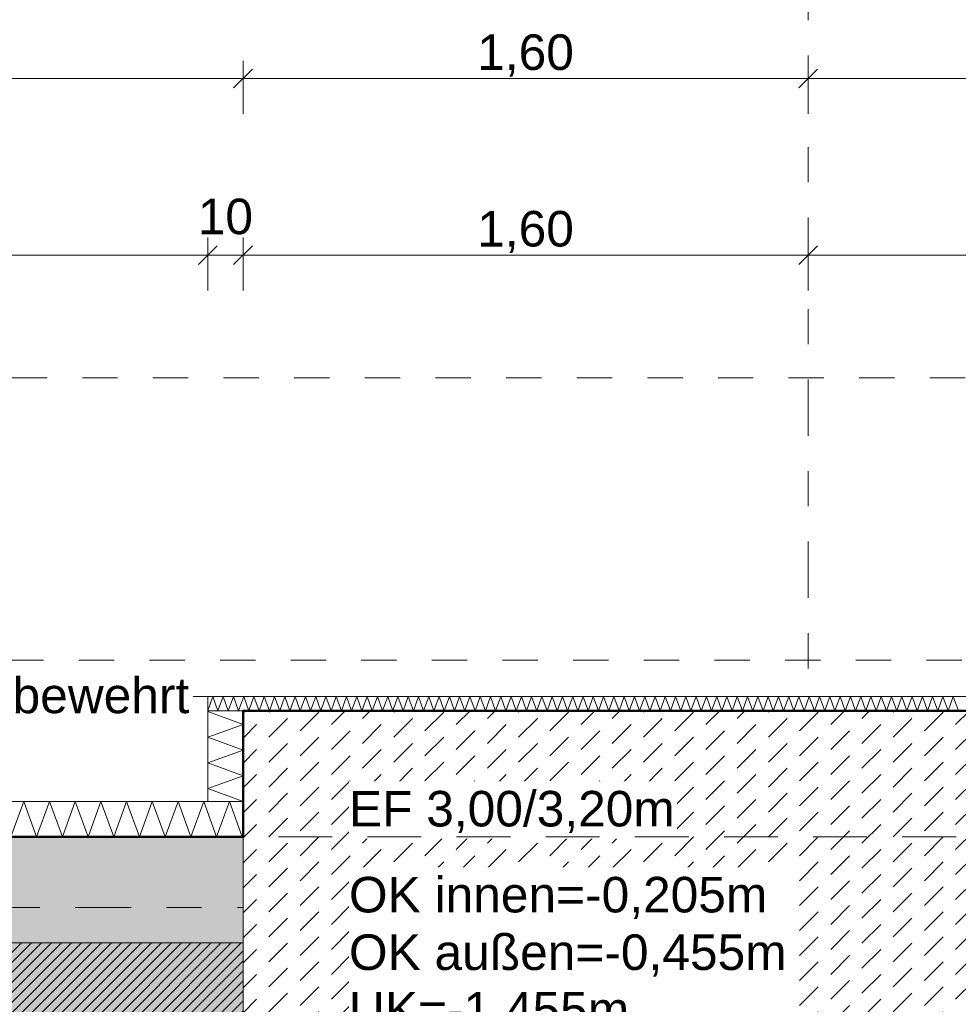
# Model space of a CAD drawing. Header units: metres. Extents: x -273 to 6, y -183 to 13.
# Tile 96 of 256: x -147.25 to -144.6, y -0.72 to 2.07. Entities that reach past the tile are written whole.
import ezdxf

# ---------------------------------------------------------------- set-up
doc = ezdxf.new("R2010")
doc.units = ezdxf.units.M
doc.header["$LTSCALE"] = 0.05
doc.header["$PDMODE"] = 1
doc.header["$PDSIZE"] = -2
for name, pattern in [('ISO-02 Strichlinie', [3.81, 3.048, -0.762]), ('ISO-03 Gestrichelt mit Abstand-3', [1.524, 0.6096, -0.9144]), ('Linienart-53', [5.291531, 3.175, -1.058062, 0.352704, -0.705764]), ('Linienart-Gestrichelt mit Abstand', [6, 4, -2])]:
    doc.linetypes.add(name, pattern=pattern)
doc.layers.get('0').update_dxf_attribs({"lineweight": 25})
for name, color, linetype, lineweight, true_color in [('00 -Bauelemente -Beton unbewehrt', 7, 'Continuous', 9, 0xf7e06e), ('00 -Bauelemente -Dämmung innen', 7, 'Continuous', 9, 0xff7fe6), ('30 -32 Gründung- 2 Flachgründungen u. Bodenplatten', 7, 'Continuous', 9, 0xff6633), ('30 -32 Gründung-4 Frostschürze', 7, 'Continuous', 9, 0x66aaff), ('70 -72 Beschriftung- 1 Beschriftung allgemein', 7, 'Continuous', 9, 0xff6633), ('70 -76 Bemaßung- 2 Allgemein', 7, 'Continuous', 5, 0x6666cc)]:
    doc.layers.add(name, color=color, linetype=linetype, lineweight=lineweight, true_color=true_color)
for name, color, linetype, lineweight in [('30 -35 Decken- 2 Beläge- Dämmung', 7, 'Continuous', 9), ('70 -71 Achsen- 1 Gebäudeachsen', 7, 'Linienart-53', 18), ('Keine', 7, 'Continuous', 9)]:
    doc.layers.add(name, color=color, linetype=linetype, lineweight=lineweight)
doc.styles.add('Arial', font='arial.ttf')
doc.dimstyles.new('k+k_klein', dxfattribs={"dimtxt": 0.100689, "dimasz": 0.05302, "dimexe": 0.05, "dimexo": 0.15, "dimgap": 0.005, "dimtad": 1, "dimdec": 3, "dimtxsty": 'Arial', "dimblk": 'VW_SLASH-2', "dimblk1": 'VW_SLASH-2', "dimblk2": 'VW_SLASH-2', "dimcen": 0, "dimdle": 0.025, "dimadec": 3, "dimazin": 0, "dimtfac": 0.75, "dimtdec": 3, "dimtix": 1, "dimtmove": 0, "dimatfit": 0, "dimldrblk": 'VW_FILLEDARROW', "dimfxl": 0.1, "dimfxlon": 1, "dimfrac": 2, "dimtolj": 1, "dimarcsym": 0})

# ---------------------------------------------------------------- blocks, each defined once
blk = doc.blocks.new('_Achsen (3D)')
at = {"layer": '70 -71 Achsen- 1 Gebäudeachsen', "transparency": 33554687}
for p, q in [((-145.021, 3.8), (-145.021, -46.172)), ((-179.668, -0.447), (3.826, -0.447))]:
    blk.add_line(p, q, dxfattribs=at)
blk = doc.blocks.new('Gruppe-134')
at = {"color": 255, "linetype": 'Continuous', "lineweight": 5}
blk.add_wipeout([(-149.1709, -0.247), (-146.621, -0.247), (-146.621, -0.147), (-149.1709, -0.147)], dxfattribs=at).dxf.layer = '00 -Bauelemente -Dämmung innen'
blk = doc.blocks.new('Gruppe-135')
at = {"layer": '00 -Bauelemente -Dämmung innen', "color": 7, "transparency": 33554687, "flags": 128}
blk.add_lwpolyline([(-149.1709, -0.247), (-149.1345, -0.147), (-149.0981, -0.247), (-149.0617, -0.147), (-149.0253, -0.247), (-148.9889, -0.147), (-148.9525, -0.247), (-148.9161, -0.147), (-148.8797, -0.247), (-148.8433, -0.147), (-148.8069, -0.247), (-148.7705, -0.147), (-148.7341, -0.247), (-148.6977, -0.147), (-148.6613, -0.247), (-148.6249, -0.147), (-148.5885, -0.247), (-148.5521, -0.147), (-148.5157, -0.247), (-148.4793, -0.147), (-148.4429, -0.247), (-148.4065, -0.147), (-148.3701, -0.247), (-148.3337, -0.147), (-148.2973, -0.247), (-148.2609, -0.147), (-148.2245, -0.247), (-148.1881, -0.147), (-148.1517, -0.247), (-148.1153, -0.147), (-148.079, -0.247), (-148.0426, -0.147), (-148.0062, -0.247), (-147.9698, -0.147), (-147.9334, -0.247), (-147.897, -0.147), (-147.8606, -0.247), (-147.8242, -0.147), (-147.7878, -0.247), (-147.7514, -0.147), (-147.715, -0.247), (-147.6786, -0.147), (-147.6422, -0.247), (-147.6058, -0.147), (-147.5694, -0.247), (-147.533, -0.147), (-147.4966, -0.247), (-147.4602, -0.147), (-147.4238, -0.247), (-147.3874, -0.147), (-147.351, -0.247), (-147.3146, -0.147), (-147.2782, -0.247), (-147.2418, -0.147), (-147.2054, -0.247), (-147.169, -0.147), (-147.1326, -0.247), (-147.0962, -0.147), (-147.0598, -0.247), (-147.0234, -0.147), (-146.987, -0.247), (-146.9506, -0.147), (-146.9142, -0.247), (-146.8779, -0.147), (-146.8415, -0.247), (-146.8051, -0.147), (-146.7687, -0.247), (-146.7323, -0.147), (-146.6959, -0.247), (-146.6595, -0.147), (-146.6231, -0.247), (-146.621, -0.2414)], dxfattribs=at)
blk = doc.blocks.new('Gruppe-136')
at = {"layer": '00 -Bauelemente -Dämmung innen', "color": 7, "linetype": 'Continuous', "lineweight": 9, "transparency": 33554687}
blk.add_line((-149.1709, -0.147), (-149.1709, -0.247), dxfattribs=at)
blk = doc.blocks.new('Gruppe-137')
at = {"layer": '00 -Bauelemente -Dämmung innen', "color": 7, "linetype": 'Continuous', "lineweight": 9, "transparency": 33554687}
blk.add_line((-146.621, -0.247), (-146.621, -0.147), dxfattribs=at)
blk = doc.blocks.new('Gruppe-138')
at = {"color": 7, "transparency": 33554687}
for name in ['Gruppe-136', 'Gruppe-137']:
    blk.add_blockref(name, (0, 0), dxfattribs=at)
blk = doc.blocks.new('Gruppe-139')
at = {"layer": '00 -Bauelemente -Dämmung innen', "color": 7, "linetype": 'Continuous', "lineweight": 9, "transparency": 33554687}
blk.add_line((-146.621, -0.147), (-149.1709, -0.147), dxfattribs=at)
blk = doc.blocks.new('Gruppe-140')
at = {"layer": '00 -Bauelemente -Dämmung innen', "color": 7, "linetype": 'Continuous', "lineweight": 9, "transparency": 33554687}
blk.add_line((-149.1709, -0.247), (-146.621, -0.247), dxfattribs=at)
blk = doc.blocks.new('Gruppe-141')
at = {"color": 7, "transparency": 33554687}
for name in ['Gruppe-139', 'Gruppe-140']:
    blk.add_blockref(name, (0, 0), dxfattribs=at)
blk = doc.blocks.new('Gruppe-142')
at = {"layer": '00 -Bauelemente -Dämmung innen', "color": 7}
blk.add_blockref('Gruppe-134', (0, 0), dxfattribs=at)
at = {"color": 7, "transparency": 33554687}
for name in ['Gruppe-138', 'Gruppe-141']:
    blk.add_blockref(name, (0, 0), dxfattribs=at)
at = {"layer": '00 -Bauelemente -Dämmung innen', "color": 7, "transparency": 33554687}
blk.add_blockref('Gruppe-135', (0, 0), dxfattribs=at)
blk = doc.blocks.new('Gruppe-143')
at = {"layer": '00 -Bauelemente -Dämmung innen', "color": 7, "transparency": 33554687}
blk.add_blockref('Gruppe-142', (0, 0), dxfattribs=at)
at = {"layer": '00 -Bauelemente -Dämmung innen', "color": 0, "flags": 1}
for tag in ['prm0_value', 'prm1_value', 'prm2_value', 'prm3_value', 'prm4_value', 'prm5_value', 'prm6_value', 'IFC_UUID', 'instanceID', 'prm0_name', 'prm0_type', 'prm1_name', 'prm1_type', 'prm2_name', 'prm2_type', 'prm3_name', 'prm3_type', 'prm4_name', 'prm4_type', 'prm5_name', 'prm5_type', 'prm6_name', 'prm6_type']:
    blk.add_attdef(tag, (-149.1709, -0.247), '', height=0.00018, dxfattribs=at)
blk = doc.blocks.new('Gruppe-774')
at = {"color": 255, "linetype": 'Continuous', "lineweight": 5}
blk.add_wipeout([(-146.621, -0.147), (-146.621, 0.1099), (-146.721, 0.1099), (-146.721, -0.147)], dxfattribs=at).dxf.layer = '00 -Bauelemente -Dämmung innen'
blk = doc.blocks.new('Gruppe-775')
at = {"layer": '00 -Bauelemente -Dämmung innen', "color": 7, "transparency": 33554687, "flags": 128}
blk.add_lwpolyline([(-146.621, -0.147), (-146.721, -0.1106), (-146.621, -0.0742), (-146.721, -0.0379), (-146.621, -0.0015), (-146.721, 0.0349), (-146.621, 0.0713), (-146.721, 0.1077), (-146.7151, 0.1099)], dxfattribs=at)
blk = doc.blocks.new('Gruppe-776')
at = {"layer": '00 -Bauelemente -Dämmung innen', "color": 7, "linetype": 'Continuous', "lineweight": 9, "transparency": 33554687}
blk.add_line((-146.721, -0.147), (-146.621, -0.147), dxfattribs=at)
blk = doc.blocks.new('Gruppe-777')
at = {"layer": '00 -Bauelemente -Dämmung innen', "color": 7, "linetype": 'Continuous', "lineweight": 9, "transparency": 33554687}
blk.add_line((-146.621, 0.1099), (-146.721, 0.1099), dxfattribs=at)
blk = doc.blocks.new('Gruppe-778')
at = {"color": 7, "transparency": 33554687}
for name in ['Gruppe-777', 'Gruppe-776']:
    blk.add_blockref(name, (0, 0), dxfattribs=at)
blk = doc.blocks.new('Gruppe-779')
at = {"layer": '00 -Bauelemente -Dämmung innen', "color": 7, "linetype": 'Continuous', "lineweight": 9, "transparency": 33554687}
blk.add_line((-146.721, 0.1099), (-146.721, -0.147), dxfattribs=at)
blk = doc.blocks.new('Gruppe-780')
at = {"layer": '00 -Bauelemente -Dämmung innen', "color": 7, "linetype": 'Continuous', "lineweight": 9, "transparency": 33554687}
blk.add_line((-146.621, -0.147), (-146.621, 0.1099), dxfattribs=at)
blk = doc.blocks.new('Gruppe-781')
at = {"color": 7, "transparency": 33554687}
for name in ['Gruppe-779', 'Gruppe-780']:
    blk.add_blockref(name, (0, 0), dxfattribs=at)
blk = doc.blocks.new('Gruppe-782')
at = {"layer": '00 -Bauelemente -Dämmung innen', "color": 7}
blk.add_blockref('Gruppe-774', (0, 0), dxfattribs=at)
at = {"color": 7, "transparency": 33554687}
for name in ['Gruppe-778', 'Gruppe-781']:
    blk.add_blockref(name, (0, 0), dxfattribs=at)
at = {"layer": '00 -Bauelemente -Dämmung innen', "color": 7, "transparency": 33554687}
blk.add_blockref('Gruppe-775', (0, 0), dxfattribs=at)
blk = doc.blocks.new('Gruppe-783')
at = {"layer": '00 -Bauelemente -Dämmung innen', "color": 7, "transparency": 33554687}
blk.add_blockref('Gruppe-782', (0, 0), dxfattribs=at)
at = {"layer": '00 -Bauelemente -Dämmung innen', "color": 0, "flags": 1}
for tag in ['prm0_value', 'prm1_value', 'prm2_value', 'prm3_value', 'prm4_value', 'prm5_value', 'prm6_value', 'IFC_UUID', 'instanceID', 'prm0_name', 'prm0_type', 'prm1_name', 'prm1_type', 'prm2_name', 'prm2_type', 'prm3_name', 'prm3_type', 'prm4_name', 'prm4_type', 'prm5_name', 'prm5_type', 'prm6_name', 'prm6_type']:
    blk.add_attdef(tag, (-146.721, -0.147), '', height=0.00018, dxfattribs=at)
blk = doc.blocks.new('Gruppe-784')
at = {"color": 255, "linetype": 'Continuous', "lineweight": 5}
blk.add_wipeout([(-146.721, 0.1099), (-143.421, 0.1099), (-143.421, 0.1499), (-146.721, 0.1499)], dxfattribs=at).dxf.layer = '00 -Bauelemente -Dämmung innen'
blk = doc.blocks.new('Gruppe-785')
at = {"layer": '00 -Bauelemente -Dämmung innen', "color": 7, "transparency": 33554687, "flags": 128}
blk.add_lwpolyline([(-146.721, 0.1099), (-146.7064, 0.1499), (-146.6919, 0.1099), (-146.6773, 0.1499), (-146.6628, 0.1099), (-146.6482, 0.1499), (-146.6336, 0.1099), (-146.6191, 0.1499), (-146.6045, 0.1099), (-146.59, 0.1499), (-146.5754, 0.1099), (-146.5609, 0.1499), (-146.5463, 0.1099), (-146.5317, 0.1499), (-146.5172, 0.1099), (-146.5026, 0.1499), (-146.4881, 0.1099), (-146.4735, 0.1499), (-146.4589, 0.1099), (-146.4444, 0.1499), (-146.4298, 0.1099), (-146.4153, 0.1499), (-146.4007, 0.1099), (-146.3861, 0.1499), (-146.3716, 0.1099), (-146.357, 0.1499), (-146.3425, 0.1099), (-146.3279, 0.1499), (-146.3134, 0.1099), (-146.2988, 0.1499), (-146.2842, 0.1099), (-146.2697, 0.1499), (-146.2551, 0.1099), (-146.2406, 0.1499), (-146.226, 0.1099), (-146.2114, 0.1499), (-146.1969, 0.1099), (-146.1823, 0.1499), (-146.1678, 0.1099), (-146.1532, 0.1499), (-146.1386, 0.1099), (-146.1241, 0.1499), (-146.1095, 0.1099), (-146.095, 0.1499), (-146.0804, 0.1099), (-146.0659, 0.1499), (-146.0513, 0.1099), (-146.0367, 0.1499), (-146.0222, 0.1099), (-146.0076, 0.1499), (-145.9931, 0.1099), (-145.9785, 0.1499), (-145.9639, 0.1099), (-145.9494, 0.1499), (-145.9348, 0.1099), (-145.9203, 0.1499), (-145.9057, 0.1099), (-145.8911, 0.1499), (-145.8766, 0.1099), (-145.862, 0.1499), (-145.8475, 0.1099), (-145.8329, 0.1499), (-145.8184, 0.1099), (-145.8038, 0.1499), (-145.7892, 0.1099), (-145.7747, 0.1499), (-145.7601, 0.1099), (-145.7456, 0.1499), (-145.731, 0.1099), (-145.7164, 0.1499), (-145.7019, 0.1099), (-145.6873, 0.1499), (-145.6728, 0.1099), (-145.6582, 0.1499), (-145.6436, 0.1099), (-145.6291, 0.1499), (-145.6145, 0.1099), (-145.6, 0.1499), (-145.5854, 0.1099), (-145.5709, 0.1499), (-145.5563, 0.1099), (-145.5417, 0.1499), (-145.5272, 0.1099), (-145.5126, 0.1499), (-145.4981, 0.1099), (-145.4835, 0.1499), (-145.4689, 0.1099), (-145.4544, 0.1499), (-145.4398, 0.1099), (-145.4253, 0.1499), (-145.4107, 0.1099), (-145.3961, 0.1499), (-145.3816, 0.1099), (-145.367, 0.1499), (-145.3525, 0.1099), (-145.3379, 0.1499), (-145.3234, 0.1099), (-145.3088, 0.1499), (-145.2942, 0.1099), (-145.2797, 0.1499), (-145.2651, 0.1099), (-145.2506, 0.1499), (-145.236, 0.1099), (-145.2214, 0.1499), (-145.2069, 0.1099), (-145.1923, 0.1499), (-145.1778, 0.1099), (-145.1632, 0.1499), (-145.1486, 0.1099), (-145.1341, 0.1499), (-145.1195, 0.1099), (-145.105, 0.1499), (-145.0904, 0.1099), (-145.0759, 0.1499), (-145.0613, 0.1099), (-145.0467, 0.1499), (-145.0322, 0.1099), (-145.0176, 0.1499), (-145.0031, 0.1099), (-144.9885, 0.1499), (-144.9739, 0.1099), (-144.9594, 0.1499), (-144.9448, 0.1099), (-144.9303, 0.1499), (-144.9157, 0.1099), (-144.9011, 0.1499), (-144.8866, 0.1099), (-144.872, 0.1499), (-144.8575, 0.1099), (-144.8429, 0.1499), (-144.8284, 0.1099), (-144.8138, 0.1499), (-144.7992, 0.1099), (-144.7847, 0.1499), (-144.7701, 0.1099), (-144.7556, 0.1499), (-144.741, 0.1099), (-144.7264, 0.1499), (-144.7119, 0.1099), (-144.6973, 0.1499), (-144.6828, 0.1099), (-144.6682, 0.1499), (-144.6536, 0.1099), (-144.6391, 0.1499), (-144.6245, 0.1099), (-144.61, 0.1499), (-144.5954, 0.1099)], dxfattribs=at)
blk = doc.blocks.new('Gruppe-786')
at = {"layer": '00 -Bauelemente -Dämmung innen', "color": 7, "linetype": 'Continuous', "lineweight": 9, "transparency": 33554687}
blk.add_line((-146.721, 0.1499), (-146.721, 0.1099), dxfattribs=at)
blk = doc.blocks.new('Gruppe-788')
at = {"color": 7, "transparency": 33554687}
blk.add_blockref('Gruppe-786', (0, 0), dxfattribs=at)
blk = doc.blocks.new('Gruppe-789')
at = {"layer": '00 -Bauelemente -Dämmung innen', "color": 7, "linetype": 'Continuous', "lineweight": 9, "transparency": 33554687}
blk.add_line((-143.421, 0.1499), (-146.721, 0.1499), dxfattribs=at)
blk = doc.blocks.new('Gruppe-790')
at = {"layer": '00 -Bauelemente -Dämmung innen', "color": 7, "linetype": 'Continuous', "lineweight": 9, "transparency": 33554687}
blk.add_line((-146.721, 0.1099), (-143.421, 0.1099), dxfattribs=at)
blk = doc.blocks.new('Gruppe-791')
at = {"color": 7, "transparency": 33554687}
for name in ['Gruppe-789', 'Gruppe-790']:
    blk.add_blockref(name, (0, 0), dxfattribs=at)
blk = doc.blocks.new('Gruppe-792')
at = {"layer": '00 -Bauelemente -Dämmung innen', "color": 7}
blk.add_blockref('Gruppe-784', (0, 0), dxfattribs=at)
at = {"color": 7, "transparency": 33554687}
for name in ['Gruppe-788', 'Gruppe-791']:
    blk.add_blockref(name, (0, 0), dxfattribs=at)
at = {"layer": '00 -Bauelemente -Dämmung innen', "color": 7, "transparency": 33554687}
blk.add_blockref('Gruppe-785', (0, 0), dxfattribs=at)
blk = doc.blocks.new('Gruppe-793')
at = {"layer": '00 -Bauelemente -Dämmung innen', "color": 7, "transparency": 33554687}
blk.add_blockref('Gruppe-792', (0, 0), dxfattribs=at)
at = {"layer": '00 -Bauelemente -Dämmung innen', "color": 0, "flags": 1}
for tag in ['IFC_UUID', 'instanceID', 'prm0_name', 'prm0_type', 'prm0_value', 'prm1_name', 'prm1_type', 'prm1_value', 'prm2_name', 'prm2_type', 'prm2_value', 'prm3_name', 'prm3_type', 'prm3_value', 'prm4_name', 'prm4_type', 'prm4_value', 'prm5_name', 'prm5_type', 'prm5_value', 'prm6_name', 'prm6_type', 'prm6_value']:
    blk.add_attdef(tag, (-146.721, 0.1099), '', height=0.00018, dxfattribs=at)
blk = doc.blocks.new('Gruppe-2128')
at = {"layer": '30 -32 Gründung- 2 Flachgründungen u. Bodenplatten', "flags": 128}
blk.add_lwpolyline([(-146.621, 0.1099), (-143.421, 0.1099), (-143.421, -2.8901), (-146.621, -2.8901)], close=True, dxfattribs=at)
at = {"color": 255}
for points in [[(-146.321, -0.2524), (-145.3926, -0.2524), (-145.3926, -0.0901), (-146.321, -0.0901)], [(-146.321, -0.8204), (-145.0749, -0.8204), (-145.0749, -0.3335), (-146.321, -0.3335)]]:
    blk.add_wipeout(points, dxfattribs=at).dxf.layer = '70 -72 Beschriftung- 1 Beschriftung allgemein'
at = {"layer": '70 -72 Beschriftung- 1 Beschriftung allgemein', "char_height": 0.100689, "attachment_point": 1, "line_spacing_factor": 0.970891, "style": 'Arial'}
for s, insert in [('EF 3,00/3,20m', (-146.321, -0.1171)), ('OK innen=-0,205m\\POK außen=-0,455m\\PUK=-1,455m', (-146.321, -0.3605))]:
    blk.add_mtext(s, dxfattribs=dict(at, insert=insert))
blk = doc.blocks.new('Gruppe-2490')
at = {"layer": 'Keine', "color": 7, "linetype": 'ISO-03 Gestrichelt mit Abstand-3', "lineweight": 9, "flags": 128}
blk.add_lwpolyline([(-159.876, 1.053), (-142.131, 1.053), (-142.131, 0.253), (-159.876, 0.253)], close=True, dxfattribs=at)
blk.add_lwpolyline([(-159.876, 1.053), (-142.131, 1.053), (-142.131, 0.253), (-159.876, 0.253)], close=True, dxfattribs=at)
blk = doc.blocks.new('_FU_2D LP5 (2D)')
at = {"color": 255}
blk.add_wipeout([(-146.62099996, 0.10988735), (-143.42099996, 0.10988735), (-143.42099996, -2.89011265), (-146.62099996, -2.89011265)], dxfattribs=at).dxf.layer = '00 -Bauelemente -Beton unbewehrt'
at = {"layer": '00 -Bauelemente -Beton unbewehrt', "linetype": 'Continuous', "lineweight": 9}
h = blk.add_hatch(dxfattribs=at)
h.set_pattern_fill('Unbew_ Beton1 1mm SRF', style=0, pattern_type=2)
h.set_pattern_definition([(45, (0, 0), (0.088388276, 0.017677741), [0.075, -0.05])])
h.paths.add_polyline_path([(-146.62099996, 0.10988735), (-143.42099996, 0.10988735), (-143.42099996, -2.89011265), (-146.62099996, -2.89011265)])
at = {"layer": '30 -35 Decken- 2 Beläge- Dämmung', "linetype": 'Continuous', "lineweight": 18, "true_color": 0xd9d9d9}
h = blk.add_hatch(dxfattribs=at)
h.set_pattern_fill('Schraffur grau', color=254, style=0, pattern_type=2)
h.set_pattern_definition([(45, (-131.188402, -6.746944), (0.014142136, -0.014142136), [])])
h.paths.add_polyline_path([(-149.17086327, -2.24704198), (-150.87086327, -2.24704198), (-150.87086327, -0.54704198), (-151.02099996, -0.54704198), (-151.02099996, -2.89011624), (-154.22099996, -2.89011624), (-154.22099996, -0.54704198), (-159.62099996, -0.54704198), (-159.62099996, -5.54704198), (-119.72099996, -5.54704198), (-119.72099996, -10.21204198), (-100.02099996, -10.21204198), (-100.02099996, -7.44704198), (-101.74599996, -7.44704198), (-101.74599996, -5.21204198), (-114.72099996, -5.21204198), (-114.72099996, -2.89009828), (-116.22099996, -2.89009828), (-116.22099996, -0.54704198), (-120.62099996, -0.54704198), (-120.62099996, -2.89010187), (-123.82099996, -2.89010187), (-123.82099996, -0.54704198), (-128.22099996, -0.54704198), (-128.22099996, -2.89010187), (-131.42099996, -2.89010187), (-131.42099996, -0.54704198), (-135.82099996, -0.54704198), (-135.82099996, -2.89010187), (-139.02099996, -2.89010187), (-139.02099996, -0.54704198), (-143.42099996, -0.54704198), (-143.42099996, -2.89011265), (-146.62099996, -2.89011265), (-146.62099996, -0.54704198), (-149.17086327, -0.54704198)])
h.paths.add_polyline_path([(-105.92099996, -8.27204198), (-108.12099996, -8.27204198), (-108.12099996, -6.07204198), (-105.92099996, -6.07204198)])
h.paths.add_polyline_path([(-113.52099996, -8.27204198), (-115.72099996, -8.27204198), (-115.72099996, -6.07204198), (-113.52099996, -6.07204198)])
at = {"layer": 'Keine', "linetype": 'Continuous', "lineweight": 0, "transparency": 33554511}
h = blk.add_hatch(color=43, dxfattribs=at)
h.paths.add_polyline_path([(-131.42099996, -0.54704198), (-135.82099996, -0.54704198), (-135.82099996, -2.89010187), (-139.02099996, -2.89010187), (-139.02099996, -0.54704198), (-143.42099996, -0.54704198), (-143.42099996, -2.89011265), (-146.62099996, -2.89011265), (-146.62099996, -0.54704198), (-149.17086327, -0.54704198), (-149.17086327, -2.24704198), (-151.02099996, -2.24704198), (-151.02099996, -2.89011624), (-154.22099996, -2.89011624), (-154.22099996, -0.54704198), (-159.62099996, -0.54704198), (-159.62099996, -9.29704198), (-161.89599996, -9.29704198), (-161.89599996, -8.97204198), (-164.29599996, -8.97204198), (-164.29599996, -8.89704198), (-167.04599996, -8.89704198), (-167.04599996, -9.47204198), (-168.59599996, -9.47204198), (-168.59599996, -8.79704198), (-174.32099996, -8.79704198), (-174.32099996, -9.79704198), (-175.32099996, -9.79704198), (-175.32099996, -11.09704198), (-160.82099996, -11.09704198), (-160.82099996, -10.94704198), (-100.02099996, -10.94704198), (-100.02099996, -7.44704198), (-101.74599996, -7.44704198), (-101.74599996, -5.21204198), (-114.72099996, -5.21204198), (-114.72099996, -2.89009828), (-116.22099996, -2.89009828), (-116.22099996, -0.54704198), (-120.62099996, -0.54704198), (-120.62099996, -2.89010187), (-123.82099996, -2.89010187), (-123.82099996, -0.54704198), (-128.22099996, -0.54704198), (-128.22099996, -2.89010187), (-131.42099996, -2.89010187)])
h.paths.add_polyline_path([(-153.72099996, -6.07204198), (-151.52099996, -6.07204198), (-151.52099996, -8.27204198), (-153.72099996, -8.27204198)])
h.paths.add_polyline_path([(-143.92099996, -8.27204198), (-146.12099996, -8.27204198), (-146.12099996, -6.07204198), (-143.92099996, -6.07204198)])
h.paths.add_polyline_path([(-128.72099996, -8.27204198), (-130.92099996, -8.27204198), (-130.92099996, -6.07204198), (-128.72099996, -6.07204198)])
h.paths.add_polyline_path([(-113.52099996, -8.27204198), (-115.72099996, -8.27204198), (-115.72099996, -6.07204198), (-113.52099996, -6.07204198)])
h.paths.add_polyline_path([(-108.12099996, -6.07204198), (-105.92099996, -6.07204198), (-105.92099996, -8.27204198), (-108.12099996, -8.27204198)])
h.paths.add_polyline_path([(-123.32099996, -6.07204198), (-121.12099996, -6.07204198), (-121.12099996, -8.27204198), (-123.32099996, -8.27204198)])
h.paths.add_polyline_path([(-138.52099996, -6.07204198), (-136.32099996, -6.07204198), (-136.32099996, -8.27204198), (-138.52099996, -8.27204198)])
at = {"layer": '00 -Bauelemente -Beton unbewehrt', "flags": 128}
blk.add_lwpolyline([(-146.62099996, 0.10988735), (-143.42099996, 0.10988735), (-143.42099996, -2.89011265), (-146.62099996, -2.89011265)], close=True, dxfattribs=at)
at = {"layer": '30 -35 Decken- 2 Beläge- Dämmung', "flags": 128}
blk.add_lwpolyline([(-131.42099996, -0.54704198), (-135.82099996, -0.54704198), (-135.82099996, -2.89010187), (-139.02099996, -2.89010187), (-139.02099996, -0.54704198), (-143.42099996, -0.54704198), (-143.42099996, -2.89011265), (-146.62099996, -2.89011265), (-146.62099996, -0.54704198), (-149.17086327, -0.54704198), (-149.17086327, -2.24704198), (-150.87086327, -2.24704198), (-150.87086327, -0.54704198), (-151.02099996, -0.54704198), (-151.02099996, -2.89011624), (-154.22099996, -2.89011624), (-154.22099996, -0.54704198), (-159.62099996, -0.54704198), (-159.62099996, -5.54704198), (-119.72099996, -5.54704198)], dxfattribs=at)
at = {"layer": 'Keine', "flags": 128}
blk.add_lwpolyline([(-131.42099996, -0.54704198), (-135.82099996, -0.54704198), (-135.82099996, -2.89010187), (-139.02099996, -2.89010187), (-139.02099996, -0.54704198), (-143.42099996, -0.54704198), (-143.42099996, -2.89011265), (-146.62099996, -2.89011265), (-146.62099996, -0.54704198), (-149.17086327, -0.54704198), (-149.17086327, -2.24704198), (-151.02099996, -2.24704198), (-151.02099996, -2.89011624), (-154.22099996, -2.89011624), (-154.22099996, -0.54704198), (-159.62099996, -0.54704198)], dxfattribs=at)
at = {"layer": '00 -Bauelemente -Dämmung innen', "color": 7}
blk.add_blockref('Gruppe-143', (0, 0), dxfattribs=at)
blk.add_blockref('Gruppe-783', (0, 0), dxfattribs=at)
blk.add_blockref('Gruppe-793', (0, 0), dxfattribs=at)
at = {"layer": 'Keine', "color": 1, "linetype": 'Linienart-Gestrichelt mit Abstand', "lineweight": 9, "true_color": 0xff0000, "flags": 128}
blk.add_lwpolyline([(6.03999377, -134.70913897), (4.10766281, -139.37286792), (2.43021044, -143.26963359), (0.229042, -148.18933714), (-1.94395765, -152.85045285), (-2.56993827, -154.15978267), (-4.36668217, -157.84024419, -0.1218666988), (-4.98756345, -158.57331042), (-24.20773646, -172.45584859, 0.2343426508), (-30.81423496, -181.88107792), (-30.81423496, -181.88107792, -0.1382747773), (-50.04185585, -181.32068598), (-50.04185585, -181.32068598), (-63.53399243, -176.93721776), (-98.52806435, -165.50668377), (-148.4236418, -149.2972654), (-209.68205216, -128.62056047), (-249.49758002, -116.74073979), (-271.8563458, -111.07977166), (-272.63374696, -110.30237051), (-272.63374694, -44.20319881), (-268.39909651, 0.15100107), (-267.46628238, 0.15012673), (-197.75478142, 0.14986172), (5.97600004, 0.14995802), (6.00607638, -63.16005056)], format="xyb", close=True, dxfattribs=at)
at = {"layer": '30 -32 Gründung- 2 Flachgründungen u. Bodenplatten', "color": 7}
blk.add_blockref('Gruppe-2128', (0, 0), dxfattribs=at)
at = {"layer": '30 -32 Gründung-4 Frostschürze', "linetype": 'Continuous', "lineweight": 0, "transparency": 33554534}
blk.add_hatch(color=161, dxfattribs=at).paths.add_polyline_path([(-149.17086327, -0.24704198), (-146.62099996, -0.24704198), (-146.62099996, -0.54704198), (-149.17086327, -0.54704198)])
at = {"layer": '30 -32 Gründung- 2 Flachgründungen u. Bodenplatten', "linetype": 'ISO-02 Strichlinie'}
blk.add_line((-146.52099996, -0.24704198), (-143.52099996, -0.24704198), dxfattribs=at)
at = {"layer": '30 -32 Gründung-4 Frostschürze', "flags": 128}
blk.add_lwpolyline([(-149.17086327, -0.24704198), (-146.62099996, -0.24704198), (-146.62099996, -0.54704198), (-149.17086327, -0.54704198)], close=True, dxfattribs=at)
at = {"layer": '70 -72 Beschriftung- 1 Beschriftung allgemein', "color": 7}
blk.add_blockref('Gruppe-2490', (0, 0), dxfattribs=at)
at = {"layer": '70 -72 Beschriftung- 1 Beschriftung allgemein', "color": 103, "lineweight": 50, "true_color": 0x66cc7f, "flags": 128}
blk.add_lwpolyline([(-131.42099996, -0.24704198), (-135.82099996, -0.24704198), (-135.82099996, 0.10989813), (-139.02099996, 0.10989813), (-139.02099996, -0.24704198), (-143.42099996, -0.24704198), (-143.42099996, 0.10988735), (-146.62099996, 0.10988735), (-146.62099996, -0.24704198), (-151.02086327, -0.24704198), (-151.02099996, 0.10988376), (-154.22099996, 0.10988376), (-154.22099996, -0.24704198), (-159.62099996, -0.24704198)], dxfattribs=at)
blk = doc.blocks.new('Gruppe-2735')
at = {"color": 255}
blk.add_wipeout([(-149.0677, -0.0938), (-146.7628, -0.0938), (-146.7628, 0.2307), (-149.0677, 0.2307)], dxfattribs=at).dxf.layer = '70 -72 Beschriftung- 1 Beschriftung allgemein'
at = {"layer": '70 -72 Beschriftung- 1 Beschriftung allgemein', "insert": (-149.0677, 0.2037), "char_height": 0.100689, "attachment_point": 1, "line_spacing_factor": 0.970891, "style": 'Arial'}
blk.add_mtext('Frostschürze b/h=0,3/1,00m bewehrt\\POK=-0,205, UK=-1,205', dxfattribs=at)
blk = doc.blocks.new('VW_SLASH-2')
at = {"color": 0, "linetype": 'ByBlock', "lineweight": -2, "transparency": 16777216}
blk.add_line((0.472, 0), (-1, 0), dxfattribs=at)
at = {"color": 0, "lineweight": 5, "transparency": 16777216, "flags": 128}
blk.add_lwpolyline([(0.5, 0.5), (-0.5, -0.5)], dxfattribs=at)
blk = doc.blocks.new('*D2979')
at = {"layer": '70 -76 Bemaßung- 2 Allgemein', "color": 0, "lineweight": -2}
for p, q in [((-149.171, 1.8), (-149.171, 1.95)), ((-146.621, 1.8), (-146.621, 1.95)), ((-146.674, 1.9), (-149.118, 1.9))]:
    blk.add_line(p, q, dxfattribs=at)
at = {"layer": 'Defpoints', "color": 0}
for p in [(-149.171, 1.9), (-149.171, 0.153), (-146.621, -0.247)]:
    blk.add_point(p, dxfattribs=at)
at = {"layer": '70 -76 Bemaßung- 2 Allgemein', "color": 0, "lineweight": -2, "xscale": 0.05302001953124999, "yscale": 0.05302001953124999, "zscale": 0.05302001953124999, "rotation": 180}
blk.add_blockref('VW_SLASH-2', (-149.171, 1.9), dxfattribs=at)
at = {"layer": '70 -76 Bemaßung- 2 Allgemein', "color": 0, "lineweight": -2, "xscale": 0.05302001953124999, "yscale": 0.05302001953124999, "zscale": 0.05302001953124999}
blk.add_blockref('VW_SLASH-2', (-146.621, 1.9), dxfattribs=at)
at = {"layer": '70 -76 Bemaßung- 2 Allgemein', "color": 0, "insert": (-147.896, 1.9654), "char_height": 0.10069, "attachment_point": 5, "style": 'Arial'}
blk.add_mtext('\\A1;2,55', dxfattribs=at)
blk = doc.blocks.new('VW_FILLEDARROW')
at = {"linetype": 'Continuous', "lineweight": 0, "transparency": 16777216}
blk.add_hatch(color=0, dxfattribs=at).paths.add_polyline_path([(-2.829, 0.758), (0, 0), (-2.829, -0.758)])
at = {"color": 0, "lineweight": 5, "transparency": 16777216, "flags": 128}
blk.add_lwpolyline([(-2.829, 0.758), (0, 0), (-2.829, -0.758)], close=True, dxfattribs=at)
blk = doc.blocks.new('*D2980')
at = {"layer": '70 -76 Bemaßung- 2 Allgemein', "color": 0, "lineweight": -2}
for p, q in [((-146.621, 1.8), (-146.621, 1.95)), ((-145.021, 1.8), (-145.021, 1.95)), ((-145.074, 1.9), (-146.568, 1.9))]:
    blk.add_line(p, q, dxfattribs=at)
at = {"layer": 'Defpoints', "color": 0}
for p in [(-146.621, 1.9), (-145.021, 0.153), (-146.621, -0.247)]:
    blk.add_point(p, dxfattribs=at)
at = {"layer": '70 -76 Bemaßung- 2 Allgemein', "color": 0, "lineweight": -2, "xscale": 0.05302001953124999, "yscale": 0.05302001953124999, "zscale": 0.05302001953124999, "rotation": 180}
blk.add_blockref('VW_SLASH-2', (-146.621, 1.9), dxfattribs=at)
at = {"layer": '70 -76 Bemaßung- 2 Allgemein', "color": 0, "lineweight": -2, "xscale": 0.05302001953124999, "yscale": 0.05302001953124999, "zscale": 0.05302001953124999}
blk.add_blockref('VW_SLASH-2', (-145.021, 1.9), dxfattribs=at)
at = {"layer": '70 -76 Bemaßung- 2 Allgemein', "color": 0, "insert": (-145.821, 1.9654), "char_height": 0.10069, "attachment_point": 5, "style": 'Arial'}
blk.add_mtext('\\A1;1,60', dxfattribs=at)
blk = doc.blocks.new('*D2981')
at = {"layer": '70 -76 Bemaßung- 2 Allgemein', "color": 0, "lineweight": -2}
for p, q in [((-145.021, 1.8), (-145.021, 1.95)), ((-143.421, 1.8), (-143.421, 1.95)), ((-143.474, 1.9), (-144.968, 1.9))]:
    blk.add_line(p, q, dxfattribs=at)
at = {"layer": 'Defpoints', "color": 0}
for p in [(-145.021, 1.9), (-145.021, 0.153), (-143.421, -0.247)]:
    blk.add_point(p, dxfattribs=at)
at = {"layer": '70 -76 Bemaßung- 2 Allgemein', "color": 0, "lineweight": -2, "xscale": 0.05302001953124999, "yscale": 0.05302001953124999, "zscale": 0.05302001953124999}
for p, rotation in [((-145.021, 1.9), 180), ((-143.421, 1.9), 360)]:
    blk.add_blockref('VW_SLASH-2', p, dxfattribs=dict(at, rotation=rotation))
at = {"layer": '70 -76 Bemaßung- 2 Allgemein', "color": 0, "insert": (-144.221, 1.9654), "char_height": 0.10069, "attachment_point": 5, "style": 'Arial'}
blk.add_mtext('\\A1;1,60', dxfattribs=at)
blk = doc.blocks.new('*D3224')
at = {"layer": '70 -76 Bemaßung- 2 Allgemein', "color": 0, "lineweight": -2}
for p, q in [((-148.9709, 1.3), (-148.9709, 1.45)), ((-146.721, 1.3), (-146.721, 1.45)), ((-146.774, 1.4), (-148.9178, 1.4))]:
    blk.add_line(p, q, dxfattribs=at)
at = {"layer": 'Defpoints', "color": 0}
for p in [(-148.9709, 1.4), (-146.721, 0.1499), (-148.9709, -0.547)]:
    blk.add_point(p, dxfattribs=at)
at = {"layer": '70 -76 Bemaßung- 2 Allgemein', "color": 0, "lineweight": -2, "xscale": 0.05302001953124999, "yscale": 0.05302001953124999, "zscale": 0.05302001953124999, "rotation": 180}
blk.add_blockref('VW_SLASH-2', (-148.9709, 1.4), dxfattribs=at)
at = {"layer": '70 -76 Bemaßung- 2 Allgemein', "color": 0, "lineweight": -2, "xscale": 0.05302001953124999, "yscale": 0.05302001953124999, "zscale": 0.05302001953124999}
blk.add_blockref('VW_SLASH-2', (-146.721, 1.4), dxfattribs=at)
at = {"layer": '70 -76 Bemaßung- 2 Allgemein', "color": 0, "insert": (-147.8459, 1.4654), "char_height": 0.10069, "attachment_point": 5, "style": 'Arial'}
blk.add_mtext('\\A1;2,25', dxfattribs=at)
blk = doc.blocks.new('*D3225')
at = {"layer": '70 -76 Bemaßung- 2 Allgemein', "color": 0, "lineweight": -2}
for p, q in [((-146.721, 1.3), (-146.721, 1.45)), ((-146.621, 1.3), (-146.621, 1.45)), ((-146.774, 1.4), (-146.827, 1.4)), ((-146.621, 1.4), (-146.721, 1.4)), ((-146.568, 1.4), (-146.515, 1.4))]:
    blk.add_line(p, q, dxfattribs=at)
at = {"layer": 'Defpoints', "color": 0}
for p in [(-146.721, 1.4), (-146.721, 0.1499), (-146.621, -0.247)]:
    blk.add_point(p, dxfattribs=at)
at = {"layer": '70 -76 Bemaßung- 2 Allgemein', "color": 0, "lineweight": -2, "xscale": 0.05302001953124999, "yscale": 0.05302001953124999, "zscale": 0.05302001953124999}
blk.add_blockref('VW_SLASH-2', (-146.721, 1.4), dxfattribs=at)
at = {"layer": '70 -76 Bemaßung- 2 Allgemein', "color": 0, "lineweight": -2, "xscale": 0.05302001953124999, "yscale": 0.05302001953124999, "zscale": 0.05302001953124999, "rotation": 180}
blk.add_blockref('VW_SLASH-2', (-146.621, 1.4), dxfattribs=at)
at = {"layer": '70 -76 Bemaßung- 2 Allgemein', "color": 0, "insert": (-146.671, 1.5089), "char_height": 0.10069, "attachment_point": 5, "style": 'Arial'}
blk.add_mtext('\\A1;10', dxfattribs=at)
blk = doc.blocks.new('*D3226')
at = {"layer": '70 -76 Bemaßung- 2 Allgemein', "color": 0, "lineweight": -2}
for p, q in [((-146.621, 1.3), (-146.621, 1.45)), ((-145.021, 1.3), (-145.021, 1.45)), ((-145.074, 1.4), (-146.568, 1.4))]:
    blk.add_line(p, q, dxfattribs=at)
at = {"layer": 'Defpoints', "color": 0}
for p in [(-146.621, 1.4), (-145.021, 0.153), (-146.621, -0.247)]:
    blk.add_point(p, dxfattribs=at)
at = {"layer": '70 -76 Bemaßung- 2 Allgemein', "color": 0, "lineweight": -2, "xscale": 0.05302001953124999, "yscale": 0.05302001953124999, "zscale": 0.05302001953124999, "rotation": 180}
blk.add_blockref('VW_SLASH-2', (-146.621, 1.4), dxfattribs=at)
at = {"layer": '70 -76 Bemaßung- 2 Allgemein', "color": 0, "lineweight": -2, "xscale": 0.05302001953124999, "yscale": 0.05302001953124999, "zscale": 0.05302001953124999}
blk.add_blockref('VW_SLASH-2', (-145.021, 1.4), dxfattribs=at)
at = {"layer": '70 -76 Bemaßung- 2 Allgemein', "color": 0, "insert": (-145.821, 1.4654), "char_height": 0.10069, "attachment_point": 5, "style": 'Arial'}
blk.add_mtext('\\A1;1,60', dxfattribs=at)
blk = doc.blocks.new('*D3227')
at = {"layer": '70 -76 Bemaßung- 2 Allgemein', "color": 0, "lineweight": -2}
for p, q in [((-145.021, 1.3), (-145.021, 1.45)), ((-143.421, 1.3), (-143.421, 1.45)), ((-143.474, 1.4), (-144.968, 1.4))]:
    blk.add_line(p, q, dxfattribs=at)
at = {"layer": 'Defpoints', "color": 0}
for p in [(-145.021, 1.4), (-145.021, 0.153), (-143.421, 0.1099)]:
    blk.add_point(p, dxfattribs=at)
at = {"layer": '70 -76 Bemaßung- 2 Allgemein', "color": 0, "lineweight": -2, "xscale": 0.05302001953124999, "yscale": 0.05302001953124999, "zscale": 0.05302001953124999, "rotation": 180}
blk.add_blockref('VW_SLASH-2', (-145.021, 1.4), dxfattribs=at)
at = {"layer": '70 -76 Bemaßung- 2 Allgemein', "color": 0, "lineweight": -2, "xscale": 0.05302001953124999, "yscale": 0.05302001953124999, "zscale": 0.05302001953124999}
blk.add_blockref('VW_SLASH-2', (-143.421, 1.4), dxfattribs=at)
at = {"layer": '70 -76 Bemaßung- 2 Allgemein', "color": 0, "insert": (-144.221, 1.4654), "char_height": 0.10069, "attachment_point": 5, "style": 'Arial'}
blk.add_mtext('\\A1;1,60', dxfattribs=at)
blk = doc.blocks.new('Gruppe-2789')
at = {"layer": '70 -76 Bemaßung- 2 Allgemein'}
for base, p1, p2, text, picture, middle in [((-149.17099996, 1.89995802), (-146.62099996, -0.24704198), (-149.17099996, 0.15295802), '2,55', '*D2979', (-147.89599996, 1.96542156)), ((-146.62099996, 1.89995802), (-145.02099996, 0.15295802), (-146.62099996, -0.24704198), '1,60', '*D2980', (-145.82099996, 1.96542156)), ((-145.02099996, 1.89995802), (-143.42099996, -0.24704198), (-145.02099996, 0.15295802), '1,60', '*D2981', (-144.22099996, 1.96542156))]:
    dim = blk.add_linear_dim(base=base, p1=p1, p2=p2, text=text, dimstyle='k+k_klein', override={"dimtxt": 0.100689, "dimgap": 0.005, "dimdec": 8, "dimpost": '<>', "dimtxsty": 'Arial', "dimtmove": 2}, dxfattribs=at)
    dim.commit()
    dim.dimension.update_dxf_attribs({"geometry": picture, "text_midpoint": middle})
blk = doc.blocks.new('Gruppe-2794')
at = {"layer": '70 -76 Bemaßung- 2 Allgemein'}
for base, p1, p2, text, override, picture, middle in [((-146.72099996, 1.39995802), (-146.62099996, -0.24704198), (-146.72099996, 0.14988735), '10', {"dimtxt": 0.100689, "dimgap": 0.005, "dimdec": 8, "dimpost": '<>', "dimtxsty": 'Arial', "dimtix": 0, "dimtmove": 2}, '*D3225', (-146.67099996, 1.50885958)), ((-148.97086327, 1.39995802), (-146.72099996, 0.14988735), (-148.97086327, -0.54704198), '2,25', {"dimtxt": 0.100689, "dimgap": 0.005, "dimpost": '<>', "dimtxsty": 'Arial', "dimtmove": 2}, '*D3224', (-147.84593162, 1.46542156)), ((-146.62099996, 1.39995802), (-145.02099996, 0.15295802), (-146.62099996, -0.24704198), '1,60', {"dimtxt": 0.100689, "dimgap": 0.005, "dimdec": 8, "dimpost": '<>', "dimtxsty": 'Arial', "dimtmove": 2}, '*D3226', (-145.82099996, 1.46542156)), ((-145.02099996, 1.39995802), (-143.42099996, 0.10988735), (-145.02099996, 0.15295802), '1,60', {"dimtxt": 0.100689, "dimgap": 0.005, "dimdec": 8, "dimpost": '<>', "dimtxsty": 'Arial', "dimtmove": 2}, '*D3227', (-144.22099996, 1.46542156))]:
    dim = blk.add_linear_dim(base=base, p1=p1, p2=p2, text=text, dimstyle='k+k_klein', override=override, dxfattribs=at)
    dim.commit()
    dim.dimension.update_dxf_attribs({"geometry": picture, "text_midpoint": middle})
blk = doc.blocks.new('_FU_2D Bemaßung_ Beschriftung (3D)')
at = {"layer": '70 -72 Beschriftung- 1 Beschriftung allgemein', "color": 7}
blk.add_blockref('Gruppe-2735', (0, 0), dxfattribs=at)
at = {"layer": '70 -76 Bemaßung- 2 Allgemein'}
for name in ['Gruppe-2789', 'Gruppe-2794']:
    blk.add_blockref(name, (0, 0), dxfattribs=at)

msp = doc.modelspace()

# ---------------------------------------------------------------- block references
at = {"layer": 'Keine', "color": 1}
msp.add_blockref('_Achsen (3D)', (0, 0), dxfattribs=at)

# ---------------------------------------------------------------- next in the draw order: block references
msp.add_blockref('_FU_2D LP5 (2D)', (0, 0), dxfattribs=at)

# ---------------------------------------------------------------- next in the draw order: block references
msp.add_blockref('_FU_2D Bemaßung_ Beschriftung (3D)', (0, 0), dxfattribs=at)

doc.saveas('drawing.dxf')
